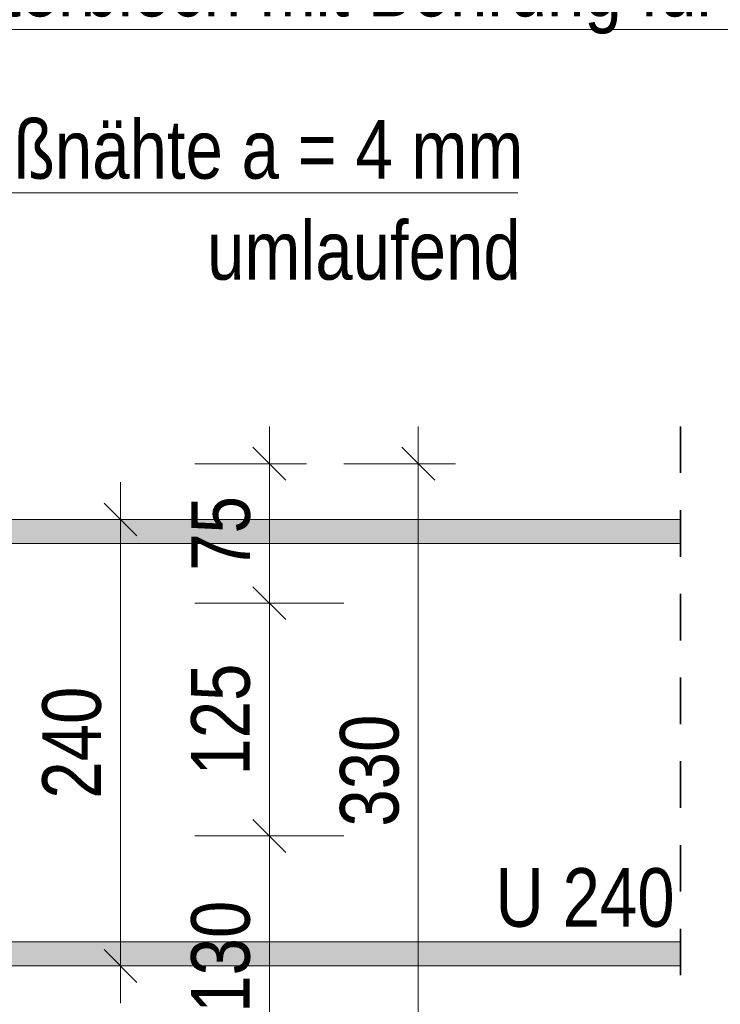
# Model space of a CAD drawing. Header units: millimetres. Extents: x 0 to 96, y -6 to 70.6.
# Tile 133 of 138: x 60.8 to 62.7, y 52.8 to 55.4. Entities that reach past the tile are written whole.
import ezdxf

# ---------------------------------------------------------------- set-up
doc = ezdxf.new("R2010")
doc.units = ezdxf.units.MM
doc.linetypes.add('HIDDEN', pattern=[0.375, 0.25, -0.125])
doc.layers.add('Geschnittene Kanten', color=7, linetype='Continuous', lineweight=20)
doc.layers.add('Schraffuren', color=7, linetype='Continuous', lineweight=20)
doc.styles.add('Arial Narrow', font='ARIALN.TTF')
doc.dimstyles.new('Arch_Strakon_dimstyle', dxfattribs={"dimtxt": 15.75, "dimasz": 1, "dimexe": 1.25, "dimexo": 0.0625, "dimgap": 1, "dimtad": 0, "dimdec": 3, "dimzin": 12, "dimdsep": 46, "dimtxsty": 'Arial Narrow', "dimblk": 'Arrowhead_Tick', "dimsah": 1, "dimcen": 0, "dimse1": 1, "dimse2": 1, "dimclrd": 6, "dimclrt": 2, "dimazin": 0, "dimtfac": 1, "dimtdec": 4, "dimtmove": 0, "dimatfit": 3, "dimldrblk": 'NONE', "dimfxl": 1, "dimtvp": 1, "dimtolj": 1, "dimtzin": 0, "dimlwd": 13, "dimarcsym": 2})

# ---------------------------------------------------------------- blocks, each defined once
blk = doc.blocks.new('Arrowhead_Tick')
at = {"color": 0, "linetype": 'Continuous', "lineweight": -2}
for p, q in [((0, 20), (0, -10)), ((-1, 0), (0, 0)), ((10, 0), (0, 0))]:
    blk.add_line(p, q, dxfattribs=at)
at = {"color": 2, "linetype": 'Continuous', "lineweight": 35}
blk.add_line((4.42, 4.42), (-4.42, -4.42), dxfattribs=at)
blk = doc.blocks.new('*D642')
at = {"color": 6, "linetype": 'Continuous', "lineweight": 13}
blk.add_line((61.0966, 52.8644), (61.0966, 54.0444), dxfattribs=at)
at = {"layer": 'Defpoints', "color": 0}
for p in [(61.0966, 54.0544), (62.6012, 54.0544), (62.6012, 52.8544)]:
    blk.add_point(p, dxfattribs=at)
at = {"color": 6, "lineweight": 13, "xscale": 0.01, "yscale": 0.01, "zscale": 0.01}
for p, rotation in [((61.0966, 54.0544), 90), ((61.0966, 52.8544), 270)]:
    blk.add_blockref('Arrowhead_Tick', p, dxfattribs=dict(at, rotation=rotation))
at = {"color": 2, "lineweight": 35, "insert": (60.9662, 53.4544), "char_height": 0.1575, "attachment_point": 5, "rotation": 90, "style": 'Arial Narrow'}
blk.add_mtext('\\A1;240', dxfattribs=at)
blk = doc.blocks.new('_None')
blk = doc.blocks.new('*D646')
at = {"layer": 'Defpoints', "color": 0}
for p in [(59.4328, 54.7044), (60.6966, 54.7044), (59.4328, 52.8544)]:
    blk.add_point(p, dxfattribs=at)
at = {"layer": 'Schraffuren', "color": 6, "linetype": 'Continuous', "lineweight": 13}
blk.add_line((60.6966, 52.8644), (60.6966, 54.6944), dxfattribs=at)
at = {"layer": 'Schraffuren', "color": 6, "lineweight": 13, "xscale": 0.01, "yscale": 0.01, "zscale": 0.01}
for p, rotation in [((60.6966, 54.7044), 90), ((60.6966, 52.8544), 270)]:
    blk.add_blockref('Arrowhead_Tick', p, dxfattribs=dict(at, rotation=rotation))
at = {"layer": 'Schraffuren', "color": 2, "lineweight": 35, "insert": (60.5662, 53.7794), "char_height": 0.1575, "attachment_point": 5, "rotation": 90, "style": 'Arial Narrow'}
blk.add_mtext('\\A1;370', dxfattribs=at)
blk = doc.blocks.new('*D667')
at = {"layer": 'Defpoints', "color": 0}
for p in [(59.6096, 53.2037), (61.4966, 53.2037), (59.3828, 52.5544)]:
    blk.add_point(p, dxfattribs=at)
at = {"layer": 'Schraffuren', "color": 6, "linetype": 'Continuous', "lineweight": 13}
blk.add_line((61.4966, 52.5644), (61.4966, 53.1937), dxfattribs=at)
at = {"layer": 'Schraffuren', "color": 6, "lineweight": 13, "xscale": 0.01, "yscale": 0.01, "zscale": 0.01}
for p, rotation in [((61.4966, 53.2037), 90), ((61.4966, 52.5544), 270)]:
    blk.add_blockref('Arrowhead_Tick', p, dxfattribs=dict(at, rotation=rotation))
at = {"layer": 'Schraffuren', "color": 2, "lineweight": 35, "insert": (61.3662, 52.8791), "char_height": 0.1575, "attachment_point": 5, "rotation": 90, "style": 'Arial Narrow'}
blk.add_mtext('\\A1;130', dxfattribs=at)
blk = doc.blocks.new('*D668')
at = {"layer": 'Defpoints', "color": 0}
for p in [(59.6096, 53.8295), (61.4966, 53.8295), (59.6096, 53.2037)]:
    blk.add_point(p, dxfattribs=at)
at = {"layer": 'Schraffuren', "color": 6, "linetype": 'Continuous', "lineweight": 13}
blk.add_line((61.4966, 53.2137), (61.4966, 53.8195), dxfattribs=at)
at = {"layer": 'Schraffuren', "color": 6, "lineweight": 13, "xscale": 0.01, "yscale": 0.01, "zscale": 0.01}
for p, rotation in [((61.4966, 53.8295), 90), ((61.4966, 53.2037), 270)]:
    blk.add_blockref('Arrowhead_Tick', p, dxfattribs=dict(at, rotation=rotation))
at = {"layer": 'Schraffuren', "color": 2, "lineweight": 35, "insert": (61.3662, 53.5166), "char_height": 0.1575, "attachment_point": 5, "rotation": 90, "style": 'Arial Narrow'}
blk.add_mtext('\\A1;125', dxfattribs=at)
blk = doc.blocks.new('*D669')
at = {"layer": 'Defpoints', "color": 0}
for p in [(59.3828, 54.2044), (61.4966, 54.2044), (59.6096, 53.8295)]:
    blk.add_point(p, dxfattribs=at)
at = {"layer": 'Schraffuren', "color": 6, "linetype": 'Continuous', "lineweight": 13}
blk.add_line((61.4966, 53.8395), (61.4966, 54.1944), dxfattribs=at)
at = {"layer": 'Schraffuren', "color": 6, "lineweight": 13, "xscale": 0.01, "yscale": 0.01, "zscale": 0.01}
for p, rotation in [((61.4966, 54.2044), 90), ((61.4966, 53.8295), 270)]:
    blk.add_blockref('Arrowhead_Tick', p, dxfattribs=dict(at, rotation=rotation))
at = {"layer": 'Schraffuren', "color": 2, "lineweight": 35, "insert": (61.3665, 54.017), "char_height": 0.1575, "attachment_point": 5, "rotation": 90, "style": 'Arial Narrow'}
blk.add_mtext('\\A1;75', dxfattribs=at)
blk = doc.blocks.new('*D670')
at = {"layer": 'Defpoints', "color": 0}
for p in [(59.3828, 54.2044), (61.8966, 54.2044), (59.3828, 52.5544)]:
    blk.add_point(p, dxfattribs=at)
at = {"layer": 'Schraffuren', "color": 6, "linetype": 'Continuous', "lineweight": 13}
blk.add_line((61.8966, 52.5644), (61.8966, 54.1944), dxfattribs=at)
at = {"layer": 'Schraffuren', "color": 6, "lineweight": 13, "xscale": 0.01, "yscale": 0.01, "zscale": 0.01}
for p, rotation in [((61.8966, 54.2044), 90), ((61.8966, 52.5544), 270)]:
    blk.add_blockref('Arrowhead_Tick', p, dxfattribs=dict(at, rotation=rotation))
at = {"layer": 'Schraffuren', "color": 2, "lineweight": 35, "insert": (61.7662, 53.3794), "char_height": 0.1575, "attachment_point": 5, "rotation": 90, "style": 'Arial Narrow'}
blk.add_mtext('\\A1;330', dxfattribs=at)

msp = doc.modelspace()

# ---------------------------------------------------------------- hatches: boundary and pattern name
at = {"layer": 'Schraffuren', "lineweight": 13, "true_color": 0x4682b4}
for points in [[(59.4328282, 53.9894449), (62.6012249, 53.9894449), (62.6012249, 54.0544449), (59.4328282, 54.0544449)], [(59.4328282, 52.8544449), (62.6012249, 52.8544449), (62.6012249, 52.9194449), (59.4328282, 52.9194449)]]:
    msp.add_hatch(color=145, dxfattribs=at).paths.add_polyline_path(points)

# ---------------------------------------------------------------- linework, layer by layer
at = {"color": 5, "linetype": 'Continuous', "lineweight": 18}
for p, q in [((63.1636881, 55.3717083), (60.0378165, 55.3717083)), ((62.1642531, 54.9326941), (60.2190842, 54.9326941))]:
    msp.add_line(p, q, dxfattribs=at)
at = {"color": 2, "linetype": 'HIDDEN', "lineweight": 35, "ltscale": 0.5}
msp.add_line((62.6012249, 52.6044449), (62.6012249, 54.3044449), dxfattribs=at)
at = {"layer": 'Geschnittene Kanten', "color": 5, "linetype": 'Continuous', "lineweight": 18}
for p, q in [((62.6012249, 54.0544449), (59.4328282, 54.0544449)), ((62.6012249, 53.9894449), (59.4328282, 53.9894449)), ((62.6012249, 52.9194449), (59.4328282, 52.9194449)), ((62.6012249, 52.8544449), (59.4328282, 52.8544449))]:
    msp.add_line(p, q, dxfattribs=at)

# ---------------------------------------------------------------- texts
at = {"color": 2, "lineweight": 35, "style": 'Arial Narrow'}
for s, p in [('1 x Futterblech mit Bohrung für M 12', (60.2270359, 55.4067131)), ('Schweißnähte a = 4 mm', (60.2285267, 54.9704644)), ('umlaufend', (61.3293283, 54.6990239)), ('U 240', (62.1039802, 52.9596821))]:
    msp.add_text(s, height=0.1575, dxfattribs=at).set_placement(p)

# ---------------------------------------------------------------- dimensions: what is measured, and where the dimension line sits
at = {"lineweight": 35}
dim = msp.add_linear_dim(base=(61.0965999, 54.0544449), p1=(62.6012249, 52.8544449), p2=(62.6012249, 54.0544449), angle=90, text='240', dimstyle='Arch_Strakon_dimstyle', override={"dimscale": 0.01, "dimtxt": 15.75, "dimasz": 1, "dimgap": 5, "dimtad": 1, "dimjust": 0, "dimtih": 0, "dimtoh": 0, "dimdec": 3, "dimdsep": 46, "dimtxsty": 'Arial Narrow', "dimclrd": 6, "dimclrt": 2, "dimtix": 1, "dimtofl": 255, "dimtmove": 0, "dimatfit": 2, "dimfxl": 0, "dimfxlon": 0, "dimtvp": 31.746032, "dimlwd": 13}, dxfattribs=at)
dim.commit()
dim.dimension.update_dxf_attribs({"geometry": '*D642', "text_midpoint": (61.0965999, 53.4544449), "dimtype": 160})
at = {"layer": 'Schraffuren', "lineweight": 35}
for base, p1, p2, text, picture, middle in [((60.6965999, 54.7044449), (59.4328282, 52.8544449), (59.4328282, 54.7044449), '370', '*D646', (60.6965999, 53.7794449)), ((61.4965999, 54.2044449), (59.609586, 53.8294969), (59.3828282, 54.2044449), '75', '*D669', (61.4965999, 54.0169709)), ((61.8965999, 54.2044449), (59.3828282, 52.5544449), (59.3828282, 54.2044449), '330', '*D670', (61.8965999, 53.3794449)), ((61.4965999, 53.8294969), (59.609586, 53.2037191), (59.609586, 53.8294969), '125', '*D668', (61.4965999, 53.516608)), ((61.4965999, 53.2037191), (59.3828282, 52.5544449), (59.609586, 53.2037191), '130', '*D667', (61.4965999, 52.879082))]:
    dim = msp.add_linear_dim(base=base, p1=p1, p2=p2, angle=90, text=text, dimstyle='Arch_Strakon_dimstyle', override={"dimscale": 0.01, "dimtxt": 15.75, "dimasz": 1, "dimgap": 5, "dimtad": 1, "dimjust": 0, "dimtih": 0, "dimtoh": 0, "dimdec": 3, "dimdsep": 46, "dimtxsty": 'Arial Narrow', "dimclrd": 6, "dimclrt": 2, "dimtix": 1, "dimtofl": 255, "dimtmove": 0, "dimatfit": 2, "dimfxl": 0, "dimfxlon": 0, "dimtvp": 31.746032, "dimlwd": 13}, dxfattribs=at)
    dim.commit()
    dim.dimension.update_dxf_attribs({"geometry": picture, "text_midpoint": middle, "dimtype": 160})

doc.saveas('drawing.dxf')
